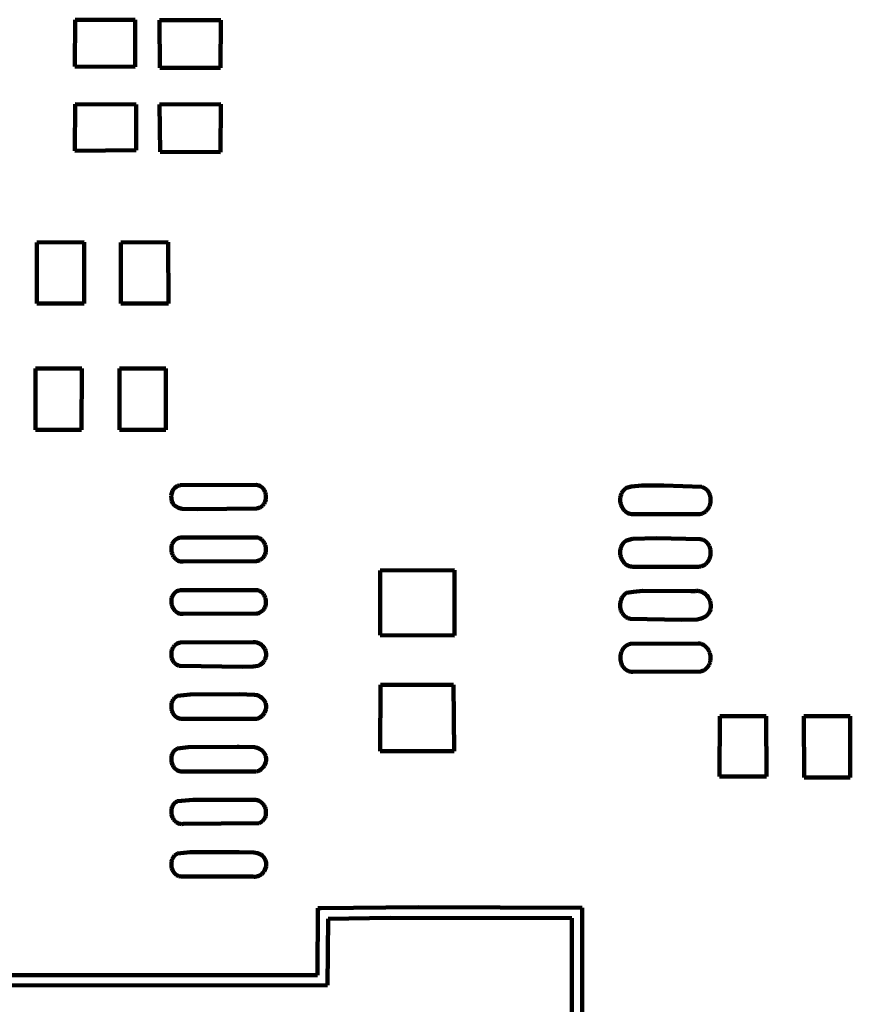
# Model space of a CAD drawing. Header units: millimetres. Extents: x 0 to 12.8, y 0 to 16.3.
# Tile 6 of 8: x 2.9 to 6.2, y 8.1 to 12. Entities that reach past the tile are written whole.
import ezdxf

# ---------------------------------------------------------------- set-up
doc = ezdxf.new("R2010")
doc.units = ezdxf.units.MM
doc.layers.add('color#000000fe', color=7, linetype='CONTINUOUS', lineweight=100)
doc.layers.add('color#000000ff', color=7, linetype='CONTINUOUS', lineweight=100)

msp = doc.modelspace()

# ---------------------------------------------------------------- linework, layer by layer
at = {"layer": 'color#000000fe'}
for p, q in [((4.1026, 8.5284), (4.1162, 8.5293)), ((4.1162, 8.5293), (4.5, 8.5327)), ((4.5, 8.5327), (5.149, 8.5298)), ((5.149, 8.5298), (5.1489, 7.8325)), ((4.1016, 8.2643), (4.1026, 8.5284)), ((4.3889, 8.4909), (4.1437, 8.4873)), ((5.1077, 8.4889), (4.3889, 8.4909)), ((4.1437, 8.4873), (4.1406, 8.2246)), ((5.1075, 7.8069), (5.1077, 8.4889)), ((1.4433, 8.2645), (4.1016, 8.2643)), ((4.1406, 8.2246), (2.0278, 8.2225))]:
    msp.add_line(p, q, dxfattribs=at)
at = {"layer": 'color#000000ff'}
for p, q in [((3.1416, 11.8577), (3.142, 12.0418)), ((3.142, 12.0418), (3.3799, 12.043)), ((3.3799, 12.043), (3.38, 11.8562)), ((3.4765, 12.0406), (3.7184, 12.0411)), ((3.4772, 11.8526), (3.4765, 12.0406)), ((3.7184, 12.0411), (3.7177, 11.8526)), ((3.38, 11.8562), (3.1416, 11.8577)), ((3.7177, 11.8526), (3.4772, 11.8526)), ((3.1417, 11.5248), (3.142, 11.7095)), ((3.142, 11.7095), (3.384, 11.7075)), ((3.384, 11.7075), (3.384, 11.5264)), ((3.4766, 11.7079), (3.7185, 11.7087)), ((3.4788, 11.521), (3.4766, 11.7079)), ((3.7185, 11.7087), (3.7176, 11.5196)), ((3.384, 11.5264), (3.1417, 11.5248)), ((3.7176, 11.5196), (3.4788, 11.521)), ((2.9901, 10.9207), (2.9902, 11.1623)), ((2.9902, 11.1623), (3.1783, 11.1626)), ((3.1783, 11.1626), (3.1785, 10.9204)), ((3.3231, 11.1623), (3.511, 11.1625)), ((3.3231, 10.9206), (3.3231, 11.1623)), ((3.511, 11.1625), (3.5111, 10.9205)), ((3.1785, 10.9204), (2.9901, 10.9207)), ((3.5111, 10.9205), (3.3231, 10.9206)), ((2.9849, 10.6629), (3.1684, 10.663)), ((2.9855, 10.4208), (2.9849, 10.6629)), ((3.1684, 10.663), (3.1678, 10.4208)), ((3.3178, 10.663), (3.5013, 10.6629)), ((3.3184, 10.4208), (3.3178, 10.663)), ((3.5013, 10.6629), (3.5006, 10.4208)), ((3.1678, 10.4208), (2.9855, 10.4208)), ((3.5006, 10.4208), (3.3184, 10.4208)), ((3.5229, 10.1608), (3.5246, 10.1704)), ((3.5246, 10.1704), (3.5279, 10.1794)), ((3.5279, 10.1794), (3.5328, 10.1874)), ((3.5328, 10.1874), (3.5369, 10.192)), ((3.5369, 10.192), (3.5417, 10.196)), ((3.5417, 10.196), (3.5472, 10.199)), ((3.5472, 10.199), (3.5534, 10.2012)), ((3.5534, 10.2012), (3.5568, 10.2018)), ((3.5568, 10.2018), (3.5603, 10.2022)), ((3.5603, 10.2022), (3.8589, 10.2029)), ((3.8589, 10.2029), (3.864, 10.2022)), ((3.864, 10.2022), (3.8688, 10.201)), ((3.8688, 10.201), (3.8731, 10.1993)), ((3.8731, 10.1993), (3.8772, 10.1971)), ((3.8772, 10.1971), (3.8808, 10.1945)), ((3.8808, 10.1945), (3.8841, 10.1916)), ((3.8841, 10.1916), (3.887, 10.1883)), ((3.887, 10.1883), (3.8896, 10.1847)), ((3.8896, 10.1847), (3.8918, 10.1809)), ((3.8918, 10.1809), (3.8936, 10.1768)), ((3.8936, 10.1768), (3.8951, 10.1726)), ((3.8951, 10.1726), (3.8962, 10.1682)), ((3.8962, 10.1682), (3.897, 10.1637)), ((5.3018, 10.161), (5.3033, 10.1655)), ((5.3033, 10.1655), (5.3051, 10.1699)), ((5.3051, 10.1699), (5.3074, 10.1741)), ((5.3074, 10.1741), (5.31, 10.178)), ((5.31, 10.178), (5.3131, 10.1817)), ((5.3131, 10.1817), (5.3166, 10.1852)), ((5.3166, 10.1852), (5.3205, 10.1883)), ((5.3205, 10.1883), (5.3248, 10.191)), ((5.3248, 10.191), (5.3445, 10.1964)), ((5.3445, 10.1964), (5.3849, 10.2006)), ((5.3849, 10.2006), (5.4722, 10.2)), ((5.4722, 10.2), (5.6226, 10.195)), ((5.6226, 10.195), (5.6278, 10.1931)), ((5.6278, 10.1931), (5.6326, 10.1907)), ((5.6326, 10.1907), (5.637, 10.1878)), ((5.637, 10.1878), (5.6409, 10.1846)), ((5.6409, 10.1846), (5.6444, 10.1809)), ((5.6444, 10.1809), (5.6475, 10.177)), ((5.6475, 10.177), (5.6501, 10.1727)), ((5.6501, 10.1727), (5.6523, 10.1682)), ((5.6523, 10.1682), (5.6541, 10.1635)), ((3.523, 10.1477), (3.5229, 10.1608)), ((3.5249, 10.1381), (3.523, 10.1477)), ((3.5284, 10.1292), (3.5249, 10.1381)), ((3.5308, 10.1262), (3.5284, 10.1292)), ((3.536, 10.1211), (3.5308, 10.1262)), ((3.89, 10.1287), (3.8875, 10.1251)), ((3.8922, 10.1327), (3.89, 10.1287)), ((3.8939, 10.1368), (3.8922, 10.1327)), ((3.8953, 10.1411), (3.8939, 10.1368)), ((3.8964, 10.1455), (3.8953, 10.1411)), ((3.8971, 10.15), (3.8964, 10.1455)), ((3.897, 10.1637), (3.8974, 10.1591)), ((3.8974, 10.1546), (3.8971, 10.15)), ((3.8974, 10.1591), (3.8974, 10.1546)), ((5.2996, 10.1468), (5.2999, 10.1516)), ((5.2996, 10.142), (5.2996, 10.1468)), ((5.2999, 10.1372), (5.2996, 10.142)), ((5.2999, 10.1516), (5.3007, 10.1563)), ((5.3006, 10.1324), (5.2999, 10.1372)), ((5.3017, 10.1277), (5.3006, 10.1324)), ((5.3007, 10.1563), (5.3018, 10.161)), ((5.3031, 10.1231), (5.3017, 10.1277)), ((5.6553, 10.128), (5.6539, 10.123)), ((5.6541, 10.1635), (5.6555, 10.1586)), ((5.6563, 10.133), (5.6553, 10.128)), ((5.6555, 10.1586), (5.6564, 10.1536)), ((5.657, 10.1381), (5.6563, 10.133)), ((5.6564, 10.1536), (5.657, 10.1485)), ((5.657, 10.1485), (5.6572, 10.1433)), ((5.6572, 10.1433), (5.657, 10.1381)), ((3.5417, 10.117), (3.536, 10.1211)), ((3.5509, 10.1124), (3.5417, 10.117)), ((3.5642, 10.1087), (3.5509, 10.1124)), ((3.6249, 10.1064), (3.5642, 10.1087)), ((3.8601, 10.1095), (3.6249, 10.1064)), ((3.8651, 10.1104), (3.8601, 10.1095)), ((3.8697, 10.1118), (3.8651, 10.1104)), ((3.874, 10.1136), (3.8697, 10.1118)), ((3.8779, 10.1159), (3.874, 10.1136)), ((3.8815, 10.1186), (3.8779, 10.1159)), ((3.8847, 10.1217), (3.8815, 10.1186)), ((3.8875, 10.1251), (3.8847, 10.1217)), ((5.3048, 10.1186), (5.3031, 10.1231)), ((5.3068, 10.1143), (5.3048, 10.1186)), ((5.3092, 10.1102), (5.3068, 10.1143)), ((5.3119, 10.1063), (5.3092, 10.1102)), ((5.3148, 10.1027), (5.3119, 10.1063)), ((5.3181, 10.0994), (5.3148, 10.1027)), ((5.3217, 10.0965), (5.3181, 10.0994)), ((5.3256, 10.0938), (5.3217, 10.0965)), ((5.3298, 10.0916), (5.3256, 10.0938)), ((5.3342, 10.0898), (5.3298, 10.0916)), ((5.3389, 10.0885), (5.3342, 10.0898)), ((5.3439, 10.0877), (5.3389, 10.0885)), ((5.3492, 10.0873), (5.3439, 10.0877)), ((5.609, 10.0875), (5.3492, 10.0873)), ((5.6146, 10.0879), (5.609, 10.0875)), ((5.62, 10.0889), (5.6146, 10.0879)), ((5.6249, 10.0904), (5.62, 10.0889)), ((5.6296, 10.0925), (5.6249, 10.0904)), ((5.6339, 10.0951), (5.6296, 10.0925)), ((5.6378, 10.0981), (5.6339, 10.0951)), ((5.6414, 10.1015), (5.6378, 10.0981)), ((5.6447, 10.1052), (5.6414, 10.1015)), ((5.6475, 10.1093), (5.6447, 10.1052)), ((5.65, 10.1136), (5.6475, 10.1093)), ((5.6522, 10.1182), (5.65, 10.1136)), ((5.6539, 10.123), (5.6522, 10.1182)), ((3.5268, 9.9694), (3.5288, 9.9737)), ((3.5288, 9.9737), (3.5311, 9.9777)), ((3.5311, 9.9777), (3.5339, 9.9814)), ((3.5339, 9.9814), (3.5372, 9.9847)), ((3.5372, 9.9847), (3.5408, 9.9876)), ((3.5408, 9.9876), (3.5449, 9.9901)), ((3.5449, 9.9901), (3.5495, 9.9921)), ((3.5495, 9.9921), (3.5545, 9.9935)), ((3.5545, 9.9935), (3.56, 9.9944)), ((3.56, 9.9944), (3.859, 9.9952)), ((3.859, 9.9952), (3.8641, 9.9944)), ((3.8641, 9.9944), (3.8688, 9.9932)), ((3.8688, 9.9932), (3.8732, 9.9914)), ((3.8732, 9.9914), (3.8772, 9.9892)), ((3.8772, 9.9892), (3.8808, 9.9866)), ((3.8808, 9.9866), (3.8841, 9.9836)), ((3.8841, 9.9836), (3.887, 9.9803)), ((3.887, 9.9803), (3.8896, 9.9767)), ((3.8896, 9.9767), (3.8918, 9.9728)), ((3.8918, 9.9728), (3.8936, 9.9688)), ((5.3072, 9.9661), (5.3099, 9.9701)), ((5.3099, 9.9701), (5.3129, 9.9738)), ((5.3129, 9.9738), (5.3164, 9.9772)), ((5.3164, 9.9772), (5.3203, 9.9804)), ((5.3203, 9.9804), (5.3246, 9.9832)), ((5.3246, 9.9832), (5.3487, 9.9896)), ((5.3487, 9.9896), (5.4445, 9.9921)), ((5.4445, 9.9921), (5.6165, 9.988)), ((5.6165, 9.988), (5.6225, 9.987)), ((5.6225, 9.987), (5.6278, 9.9851)), ((5.6278, 9.9851), (5.6326, 9.9827)), ((5.6326, 9.9827), (5.637, 9.9799)), ((5.637, 9.9799), (5.641, 9.9767)), ((5.641, 9.9767), (5.6445, 9.973)), ((5.6445, 9.973), (5.6475, 9.9691)), ((3.5232, 9.9507), (3.5235, 9.9556)), ((3.5233, 9.9459), (3.5232, 9.9507)), ((3.5238, 9.941), (3.5233, 9.9459)), ((3.5235, 9.9556), (3.5242, 9.9603)), ((3.5247, 9.9362), (3.5238, 9.941)), ((3.5242, 9.9603), (3.5253, 9.965)), ((3.526, 9.9315), (3.5247, 9.9362)), ((3.5253, 9.965), (3.5268, 9.9694)), ((3.5277, 9.927), (3.526, 9.9315)), ((3.8936, 9.9688), (3.8951, 9.9645)), ((3.8953, 9.933), (3.8938, 9.9288)), ((3.8951, 9.9645), (3.8962, 9.9601)), ((3.8963, 9.9375), (3.8953, 9.933)), ((3.8962, 9.9601), (3.8969, 9.9556)), ((3.897, 9.942), (3.8963, 9.9375)), ((3.8969, 9.9556), (3.8973, 9.9511)), ((3.8974, 9.9465), (3.897, 9.942)), ((3.8973, 9.9511), (3.8974, 9.9465)), ((5.2995, 9.9387), (5.2998, 9.9435)), ((5.2995, 9.9339), (5.2995, 9.9387)), ((5.2999, 9.929), (5.2995, 9.9339)), ((5.2998, 9.9435), (5.3005, 9.9483)), ((5.3005, 9.9483), (5.3016, 9.9529)), ((5.3016, 9.9529), (5.3031, 9.9575)), ((5.3031, 9.9575), (5.305, 9.9619)), ((5.305, 9.9619), (5.3072, 9.9661)), ((5.6475, 9.9691), (5.6502, 9.9648)), ((5.6502, 9.9648), (5.6524, 9.9603)), ((5.6524, 9.9603), (5.6542, 9.9556)), ((5.6542, 9.9556), (5.6556, 9.9507)), ((5.6556, 9.9507), (5.6565, 9.9457)), ((5.6565, 9.9457), (5.6571, 9.9406)), ((5.6572, 9.9354), (5.657, 9.9302)), ((5.6571, 9.9406), (5.6572, 9.9354)), ((3.5297, 9.9227), (3.5277, 9.927)), ((3.5321, 9.9186), (3.5297, 9.9227)), ((3.5349, 9.9148), (3.5321, 9.9186)), ((3.5381, 9.9113), (3.5349, 9.9148)), ((3.5416, 9.9082), (3.5381, 9.9113)), ((3.5454, 9.9055), (3.5416, 9.9082)), ((3.5497, 9.9033), (3.5454, 9.9055)), ((3.5542, 9.9017), (3.5497, 9.9033)), ((3.5591, 9.9006), (3.5542, 9.9017)), ((3.5644, 9.9001), (3.5591, 9.9006)), ((3.5699, 9.9002), (3.5644, 9.9001)), ((3.8599, 9.9015), (3.5699, 9.9002)), ((3.8649, 9.9024), (3.8599, 9.9015)), ((3.8696, 9.9038), (3.8649, 9.9024)), ((3.8739, 9.9056), (3.8696, 9.9038)), ((3.8778, 9.9079), (3.8739, 9.9056)), ((3.8814, 9.9106), (3.8778, 9.9079)), ((3.8846, 9.9137), (3.8814, 9.9106)), ((3.8874, 9.9171), (3.8846, 9.9137)), ((3.8899, 9.9207), (3.8874, 9.9171)), ((3.8921, 9.9246), (3.8899, 9.9207)), ((3.8938, 9.9288), (3.8921, 9.9246)), ((5.3006, 9.9243), (5.2999, 9.929)), ((5.3017, 9.9195), (5.3006, 9.9243)), ((5.3031, 9.9149), (5.3017, 9.9195)), ((5.3048, 9.9105), (5.3031, 9.9149)), ((5.3069, 9.9062), (5.3048, 9.9105)), ((5.3093, 9.9021), (5.3069, 9.9062)), ((5.312, 9.8982), (5.3093, 9.9021)), ((5.315, 9.8946), (5.312, 9.8982)), ((5.3183, 9.8913), (5.315, 9.8946)), ((5.6413, 9.8935), (5.6377, 9.8901)), ((5.6446, 9.8973), (5.6413, 9.8935)), ((5.6475, 9.9014), (5.6446, 9.8973)), ((5.65, 9.9057), (5.6475, 9.9014)), ((5.6522, 9.9103), (5.65, 9.9057)), ((5.654, 9.9151), (5.6522, 9.9103)), ((5.6554, 9.9201), (5.654, 9.9151)), ((5.6564, 9.9251), (5.6554, 9.9201)), ((5.657, 9.9302), (5.6564, 9.9251)), ((4.3496, 9.8646), (4.6431, 9.8656)), ((4.3497, 9.6082), (4.3496, 9.8646)), ((4.6431, 9.8656), (4.643, 9.6072)), ((5.3219, 9.8884), (5.3183, 9.8913)), ((5.3258, 9.8858), (5.3219, 9.8884)), ((5.33, 9.8836), (5.3258, 9.8858)), ((5.3345, 9.8818), (5.33, 9.8836)), ((5.3392, 9.8805), (5.3345, 9.8818)), ((5.3443, 9.8797), (5.3392, 9.8805)), ((5.3495, 9.8794), (5.3443, 9.8797)), ((5.6087, 9.8795), (5.3495, 9.8794)), ((5.6144, 9.8799), (5.6087, 9.8795)), ((5.6198, 9.8809), (5.6144, 9.8799)), ((5.6248, 9.8825), (5.6198, 9.8809)), ((5.6294, 9.8846), (5.6248, 9.8825)), ((5.6337, 9.8871), (5.6294, 9.8846)), ((5.6377, 9.8901), (5.6337, 9.8871)), ((3.5338, 9.7733), (3.537, 9.7767)), ((3.537, 9.7767), (3.5407, 9.7796)), ((3.5407, 9.7796), (3.5448, 9.7821)), ((3.5448, 9.7821), (3.5493, 9.7841)), ((3.5493, 9.7841), (3.5543, 9.7856)), ((3.5543, 9.7856), (3.5597, 9.7865)), ((3.5597, 9.7865), (3.8591, 9.7872)), ((3.8591, 9.7872), (3.8642, 9.7864)), ((3.8642, 9.7864), (3.8689, 9.7851)), ((3.8689, 9.7851), (3.8732, 9.7833)), ((3.8732, 9.7833), (3.8772, 9.7811)), ((3.8772, 9.7811), (3.8809, 9.7785)), ((3.8809, 9.7785), (3.8841, 9.7755)), ((3.8841, 9.7755), (3.8871, 9.7722)), ((5.3205, 9.7729), (5.3243, 9.7755)), ((5.3243, 9.7755), (5.3521, 9.7803)), ((5.3521, 9.7803), (5.3894, 9.7841)), ((5.3894, 9.7841), (5.5785, 9.7831)), ((5.5785, 9.7831), (5.5973, 9.7833)), ((5.5973, 9.7833), (5.6018, 9.7836)), ((5.6018, 9.7836), (5.6063, 9.7835)), ((5.6063, 9.7835), (5.6107, 9.7831)), ((5.6107, 9.7831), (5.6149, 9.7823)), ((5.6149, 9.7823), (5.6189, 9.7812)), ((5.6189, 9.7812), (5.6229, 9.7797)), ((5.6229, 9.7797), (5.6266, 9.778)), ((5.6266, 9.778), (5.6302, 9.7759)), ((5.6302, 9.7759), (5.6369, 9.7711)), ((3.5233, 9.7428), (3.5236, 9.7476)), ((3.5234, 9.738), (3.5233, 9.7428)), ((3.524, 9.7331), (3.5234, 9.738)), ((3.5236, 9.7476), (3.5242, 9.7523)), ((3.5242, 9.7523), (3.5253, 9.757)), ((3.5253, 9.757), (3.5268, 9.7614)), ((3.5268, 9.7614), (3.5287, 9.7657)), ((3.5287, 9.7657), (3.5311, 9.7697)), ((3.5311, 9.7697), (3.5338, 9.7733)), ((3.8871, 9.7722), (3.8896, 9.7686)), ((3.8896, 9.7686), (3.8918, 9.7648)), ((3.8918, 9.7648), (3.8936, 9.7607)), ((3.8936, 9.7607), (3.8951, 9.7565)), ((3.8951, 9.7565), (3.8962, 9.7521)), ((3.8962, 9.7521), (3.897, 9.7476)), ((3.897, 9.7476), (3.8974, 9.7431)), ((3.8974, 9.7386), (3.8971, 9.734)), ((3.8974, 9.7431), (3.8974, 9.7386)), ((5.2998, 9.7348), (5.3005, 9.7392)), ((5.3005, 9.7392), (5.3014, 9.7436)), ((5.3014, 9.7436), (5.3027, 9.7478)), ((5.3027, 9.7478), (5.3043, 9.752)), ((5.3043, 9.752), (5.3062, 9.756)), ((5.3062, 9.756), (5.3084, 9.7598)), ((5.3084, 9.7598), (5.3109, 9.7635)), ((5.3109, 9.7635), (5.3138, 9.7669)), ((5.3138, 9.7669), (5.317, 9.77)), ((5.317, 9.77), (5.3205, 9.7729)), ((5.6369, 9.7711), (5.6428, 9.7653)), ((5.6428, 9.7653), (5.6478, 9.7588)), ((5.6478, 9.7588), (5.6519, 9.7515)), ((5.6519, 9.7515), (5.655, 9.7438)), ((5.655, 9.7438), (5.6571, 9.7357)), ((3.5249, 9.7284), (3.524, 9.7331)), ((3.5262, 9.7237), (3.5249, 9.7284)), ((3.5278, 9.7192), (3.5262, 9.7237)), ((3.5299, 9.715), (3.5278, 9.7192)), ((3.5323, 9.7109), (3.5299, 9.715)), ((3.5351, 9.7072), (3.5323, 9.7109)), ((3.5383, 9.7037), (3.5351, 9.7072)), ((3.5418, 9.7007), (3.5383, 9.7037)), ((3.5456, 9.6981), (3.5418, 9.7007)), ((3.5498, 9.696), (3.5456, 9.6981)), ((3.8738, 9.698), (3.8695, 9.6962)), ((3.8778, 9.7003), (3.8738, 9.698)), ((3.8814, 9.703), (3.8778, 9.7003)), ((3.8846, 9.706), (3.8814, 9.703)), ((3.8875, 9.7093), (3.8846, 9.706)), ((3.89, 9.713), (3.8875, 9.7093)), ((3.8922, 9.7169), (3.89, 9.713)), ((3.8939, 9.7209), (3.8922, 9.7169)), ((3.8953, 9.7252), (3.8939, 9.7209)), ((3.8964, 9.7296), (3.8953, 9.7252)), ((3.8971, 9.734), (3.8964, 9.7296)), ((5.2995, 9.7303), (5.2998, 9.7348)), ((5.2997, 9.7213), (5.2995, 9.7303)), ((5.3012, 9.7125), (5.2997, 9.7213)), ((5.3023, 9.7082), (5.3012, 9.7125)), ((5.3038, 9.7041), (5.3023, 9.7082)), ((5.3056, 9.7), (5.3038, 9.7041)), ((5.3076, 9.6962), (5.3056, 9.7)), ((5.6516, 9.6983), (5.6491, 9.6946)), ((5.6536, 9.7023), (5.6516, 9.6983)), ((5.6552, 9.7064), (5.6536, 9.7023)), ((5.6564, 9.7105), (5.6552, 9.7064)), ((5.6573, 9.7147), (5.6564, 9.7105)), ((5.6571, 9.7357), (5.6581, 9.7274)), ((5.6579, 9.7189), (5.6573, 9.7147)), ((5.6581, 9.7274), (5.6579, 9.7189)), ((3.5544, 9.6944), (3.5498, 9.696)), ((3.5592, 9.6933), (3.5544, 9.6944)), ((3.5644, 9.6929), (3.5592, 9.6933)), ((3.5699, 9.6931), (3.5644, 9.6929)), ((3.8598, 9.694), (3.5699, 9.6931)), ((3.8648, 9.6949), (3.8598, 9.694)), ((3.8695, 9.6962), (3.8648, 9.6949)), ((5.31, 9.6925), (5.3076, 9.6962)), ((5.3126, 9.689), (5.31, 9.6925)), ((5.3155, 9.6858), (5.3126, 9.689)), ((5.3187, 9.6829), (5.3155, 9.6858)), ((5.3222, 9.6802), (5.3187, 9.6829)), ((5.326, 9.6779), (5.3222, 9.6802)), ((5.33, 9.6759), (5.326, 9.6779)), ((5.3343, 9.6743), (5.33, 9.6759)), ((5.3389, 9.6731), (5.3343, 9.6743)), ((5.5418, 9.6698), (5.3389, 9.6731)), ((5.6037, 9.671), (5.5418, 9.6698)), ((5.6195, 9.6743), (5.6037, 9.671)), ((5.6269, 9.6771), (5.6195, 9.6743)), ((5.6339, 9.6808), (5.6269, 9.6771)), ((5.6404, 9.6855), (5.6339, 9.6808)), ((5.6434, 9.6882), (5.6404, 9.6855)), ((5.6463, 9.6913), (5.6434, 9.6882)), ((5.6491, 9.6946), (5.6463, 9.6913)), ((3.5593, 9.5791), (3.8474, 9.5811)), ((3.8474, 9.5811), (3.8545, 9.5811)), ((3.8545, 9.5811), (3.8613, 9.5799)), ((4.643, 9.6072), (4.3497, 9.6082)), ((3.5235, 9.5401), (3.5242, 9.5444)), ((3.5242, 9.5444), (3.5253, 9.5487)), ((3.5253, 9.5487), (3.5267, 9.5528)), ((3.5267, 9.5528), (3.5285, 9.5568)), ((3.5285, 9.5568), (3.5306, 9.5606)), ((3.5306, 9.5606), (3.533, 9.5641)), ((3.533, 9.5641), (3.5358, 9.5674)), ((3.5358, 9.5674), (3.5389, 9.5703)), ((3.5389, 9.5703), (3.5423, 9.5729)), ((3.5423, 9.5729), (3.5461, 9.5751)), ((3.5461, 9.5751), (3.5501, 9.5769)), ((3.5501, 9.5769), (3.5546, 9.5783)), ((3.5546, 9.5783), (3.5593, 9.5791)), ((3.8613, 9.5799), (3.8679, 9.5776)), ((3.8679, 9.5776), (3.874, 9.5744)), ((3.874, 9.5744), (3.8797, 9.5704)), ((3.8797, 9.5704), (3.8848, 9.5657)), ((3.8848, 9.5657), (3.8892, 9.5603)), ((3.8892, 9.5603), (3.8929, 9.5545)), ((3.8929, 9.5545), (3.8957, 9.5482)), ((3.8957, 9.5482), (3.8976, 9.5416)), ((3.8976, 9.5416), (3.8985, 9.5349)), ((5.3027, 9.5384), (5.3044, 9.5435)), ((5.3044, 9.5435), (5.3066, 9.5484)), ((5.3066, 9.5484), (5.3092, 9.553)), ((5.3092, 9.553), (5.3123, 9.5574)), ((5.3123, 9.5574), (5.3158, 9.5614)), ((5.3158, 9.5614), (5.3197, 9.565)), ((5.3197, 9.565), (5.3241, 9.5681)), ((5.3241, 9.5681), (5.329, 9.5708)), ((5.329, 9.5708), (5.3343, 9.573)), ((5.3343, 9.573), (5.34, 9.5746)), ((5.34, 9.5746), (5.6083, 9.5761)), ((5.6083, 9.5761), (5.614, 9.5754)), ((5.614, 9.5754), (5.6195, 9.5741)), ((5.6195, 9.5741), (5.6245, 9.5723)), ((5.6245, 9.5723), (5.6293, 9.57)), ((5.6293, 9.57), (5.6336, 9.5672)), ((5.6336, 9.5672), (5.6376, 9.5639)), ((5.6376, 9.5639), (5.6413, 9.5603)), ((5.6413, 9.5603), (5.6446, 9.5563)), ((5.6446, 9.5563), (5.6475, 9.5521)), ((5.6475, 9.5521), (5.65, 9.5475)), ((5.65, 9.5475), (5.6521, 9.5427)), ((5.6521, 9.5427), (5.6539, 9.5378)), ((3.523, 9.5312), (3.5231, 9.5357)), ((3.5233, 9.5268), (3.523, 9.5312)), ((3.5231, 9.5357), (3.5235, 9.5401)), ((3.5239, 9.5224), (3.5233, 9.5268)), ((3.5248, 9.5181), (3.5239, 9.5224)), ((3.5261, 9.514), (3.5248, 9.5181)), ((3.5277, 9.51), (3.5261, 9.514)), ((3.5297, 9.5062), (3.5277, 9.51)), ((3.532, 9.5026), (3.5297, 9.5062)), ((3.5346, 9.4993), (3.532, 9.5026)), ((3.8891, 9.505), (3.8849, 9.4996)), ((3.8909, 9.5081), (3.8891, 9.505)), ((3.8926, 9.5114), (3.8909, 9.5081)), ((3.8944, 9.5147), (3.8926, 9.5114)), ((3.8959, 9.518), (3.8944, 9.5147)), ((3.897, 9.5213), (3.8959, 9.518)), ((3.8984, 9.5281), (3.897, 9.5213)), ((3.8985, 9.5349), (3.8984, 9.5281)), ((5.3001, 9.5224), (5.3005, 9.5278)), ((5.3001, 9.517), (5.3001, 9.5224)), ((5.3005, 9.5115), (5.3001, 9.517)), ((5.3005, 9.5278), (5.3014, 9.5332)), ((5.3013, 9.5062), (5.3005, 9.5115)), ((5.3026, 9.5009), (5.3013, 9.5062)), ((5.3014, 9.5332), (5.3027, 9.5384)), ((5.6539, 9.5378), (5.6552, 9.5327)), ((5.6559, 9.5065), (5.6548, 9.5014)), ((5.6552, 9.5327), (5.6562, 9.5275)), ((5.6566, 9.5117), (5.6559, 9.5065)), ((5.6562, 9.5275), (5.6567, 9.5222)), ((5.6569, 9.517), (5.6566, 9.5117)), ((5.6567, 9.5222), (5.6569, 9.517)), ((3.5376, 9.4963), (3.5346, 9.4993)), ((3.5409, 9.4936), (3.5376, 9.4963)), ((3.5446, 9.4913), (3.5409, 9.4936)), ((3.5486, 9.4894), (3.5446, 9.4913)), ((3.553, 9.4879), (3.5486, 9.4894)), ((3.5576, 9.487), (3.553, 9.4879)), ((3.8058, 9.4832), (3.5576, 9.487)), ((3.8463, 9.4845), (3.8058, 9.4832)), ((3.866, 9.488), (3.8463, 9.4845)), ((3.8748, 9.4918), (3.866, 9.488)), ((3.8801, 9.4953), (3.8748, 9.4918)), ((3.8849, 9.4996), (3.8801, 9.4953)), ((5.3042, 9.4959), (5.3026, 9.5009)), ((5.3063, 9.491), (5.3042, 9.4959)), ((5.3088, 9.4864), (5.3063, 9.491)), ((5.3118, 9.482), (5.3088, 9.4864)), ((5.3151, 9.4781), (5.3118, 9.482)), ((5.3188, 9.4745), (5.3151, 9.4781)), ((5.323, 9.4713), (5.3188, 9.4745)), ((5.3275, 9.4686), (5.323, 9.4713)), ((5.3325, 9.4664), (5.3275, 9.4686)), ((5.3379, 9.4649), (5.3325, 9.4664)), ((5.3436, 9.4639), (5.3379, 9.4649)), ((5.3498, 9.4636), (5.3436, 9.4639)), ((5.6191, 9.4654), (5.3498, 9.4636)), ((5.6248, 9.4672), (5.6191, 9.4654)), ((5.6299, 9.4695), (5.6248, 9.4672)), ((5.6346, 9.4722), (5.6299, 9.4695)), ((5.6388, 9.4754), (5.6346, 9.4722)), ((5.6426, 9.479), (5.6388, 9.4754)), ((5.6459, 9.483), (5.6426, 9.479)), ((5.6488, 9.4872), (5.6459, 9.483)), ((5.6512, 9.4918), (5.6488, 9.4872)), ((5.6532, 9.4965), (5.6512, 9.4918)), ((5.6548, 9.5014), (5.6532, 9.4965)), ((4.3498, 9.1505), (4.3507, 9.4118)), ((4.3507, 9.4118), (4.6402, 9.4119)), ((4.6402, 9.4119), (4.6427, 9.1496)), ((3.5267, 9.3461), (3.5285, 9.35)), ((3.5285, 9.35), (3.5306, 9.3538)), ((3.5306, 9.3538), (3.5332, 9.3574)), ((3.5332, 9.3574), (3.5361, 9.3607)), ((3.5361, 9.3607), (3.5394, 9.3638)), ((3.5394, 9.3638), (3.543, 9.3665)), ((3.543, 9.3665), (3.5471, 9.3689)), ((3.5471, 9.3689), (3.5974, 9.3741)), ((3.5974, 9.3741), (3.7918, 9.3748)), ((3.7918, 9.3748), (3.8518, 9.3731)), ((3.8518, 9.3731), (3.8626, 9.3707)), ((3.8626, 9.3707), (3.8693, 9.3683)), ((3.8693, 9.3683), (3.8756, 9.3651)), ((3.8756, 9.3651), (3.8815, 9.3609)), ((3.8815, 9.3609), (3.8842, 9.3584)), ((3.8842, 9.3584), (3.8868, 9.3556)), ((3.8868, 9.3556), (3.8892, 9.3525)), ((3.8892, 9.3525), (3.8915, 9.3492)), ((3.8915, 9.3492), (3.8934, 9.346)), ((3.5231, 9.3289), (3.5235, 9.3333)), ((3.5231, 9.3245), (3.5231, 9.3289)), ((3.5233, 9.3201), (3.5231, 9.3245)), ((3.524, 9.3157), (3.5233, 9.3201)), ((3.5235, 9.3333), (3.5242, 9.3377)), ((3.5249, 9.3115), (3.524, 9.3157)), ((3.5242, 9.3377), (3.5253, 9.3419)), ((3.5262, 9.3073), (3.5249, 9.3115)), ((3.5253, 9.3419), (3.5267, 9.3461)), ((3.8949, 9.3082), (3.8918, 9.3017)), ((3.8934, 9.346), (3.895, 9.3428)), ((3.8971, 9.315), (3.8949, 9.3082)), ((3.895, 9.3428), (3.8963, 9.3394)), ((3.8963, 9.3394), (3.8973, 9.336)), ((3.8983, 9.322), (3.8971, 9.315)), ((3.8973, 9.336), (3.8984, 9.329)), ((3.8984, 9.329), (3.8983, 9.322)), ((3.5278, 9.3032), (3.5262, 9.3073)), ((3.5297, 9.2994), (3.5278, 9.3032)), ((3.5319, 9.2957), (3.5297, 9.2994)), ((3.5344, 9.2923), (3.5319, 9.2957)), ((3.5372, 9.2892), (3.5344, 9.2923)), ((3.5403, 9.2863), (3.5372, 9.2892)), ((3.5437, 9.2839), (3.5403, 9.2863)), ((3.5473, 9.2817), (3.5437, 9.2839)), ((3.5513, 9.28), (3.5473, 9.2817)), ((3.5555, 9.2787), (3.5513, 9.28)), ((3.5599, 9.2779), (3.5555, 9.2787)), ((3.5647, 9.2776), (3.5599, 9.2779)), ((3.5697, 9.2779), (3.5647, 9.2776)), ((3.8473, 9.2777), (3.5697, 9.2779)), ((3.8511, 9.2773), (3.8473, 9.2777)), ((3.8548, 9.2773), (3.8511, 9.2773)), ((3.8584, 9.2776), (3.8548, 9.2773)), ((3.8619, 9.2782), (3.8584, 9.2776)), ((3.8653, 9.2792), (3.8619, 9.2782)), ((3.8719, 9.2819), (3.8653, 9.2792)), ((3.8778, 9.2857), (3.8719, 9.2819)), ((3.8832, 9.2903), (3.8778, 9.2857)), ((3.8879, 9.2957), (3.8832, 9.2903)), ((3.8918, 9.3017), (3.8879, 9.2957)), ((5.6917, 9.05), (5.6933, 9.2882)), ((5.6933, 9.2882), (5.8771, 9.2883)), ((5.8771, 9.2883), (5.8789, 9.0501)), ((6.0262, 9.2882), (6.2101, 9.2882)), ((6.0271, 9.0461), (6.0262, 9.2882)), ((6.2101, 9.2882), (6.2091, 9.0461)), ((3.5331, 9.1494), (3.5361, 9.1526)), ((3.5361, 9.1526), (3.5394, 9.1556)), ((3.5394, 9.1556), (3.543, 9.1583)), ((3.543, 9.1583), (3.5471, 9.1606)), ((3.5471, 9.1606), (3.589, 9.1655)), ((3.589, 9.1655), (3.7834, 9.1665)), ((3.7834, 9.1665), (3.7918, 9.1669)), ((3.7918, 9.1669), (3.8521, 9.1652)), ((3.8521, 9.1652), (3.8629, 9.1628)), ((3.8629, 9.1628), (3.8696, 9.1603)), ((3.8696, 9.1603), (3.8759, 9.157)), ((3.8759, 9.157), (3.8818, 9.1527)), ((3.8818, 9.1527), (3.8845, 9.1502)), ((3.5231, 9.1211), (3.5234, 9.1254)), ((3.5231, 9.1166), (3.5231, 9.1211)), ((3.5234, 9.1122), (3.5231, 9.1166)), ((3.5234, 9.1254), (3.5242, 9.1298)), ((3.5242, 9.1298), (3.5252, 9.134)), ((3.5252, 9.134), (3.5267, 9.1381)), ((3.5267, 9.1381), (3.5284, 9.1421)), ((3.5284, 9.1421), (3.5306, 9.1458)), ((3.5306, 9.1458), (3.5331, 9.1494)), ((3.8845, 9.1502), (3.887, 9.1474)), ((3.887, 9.1474), (3.8894, 9.1443)), ((3.8894, 9.1443), (3.8917, 9.1408)), ((3.8917, 9.1408), (3.8936, 9.1377)), ((3.8936, 9.1377), (3.8952, 9.1344)), ((3.8952, 9.1344), (3.8965, 9.1311)), ((3.8965, 9.1311), (3.8975, 9.1277)), ((3.8983, 9.1137), (3.8971, 9.1068)), ((3.8975, 9.1277), (3.8985, 9.1208)), ((3.8985, 9.1208), (3.8983, 9.1137)), ((4.6427, 9.1496), (4.3498, 9.1505)), ((3.524, 9.1079), (3.5234, 9.1122)), ((3.525, 9.1036), (3.524, 9.1079)), ((3.5263, 9.0994), (3.525, 9.1036)), ((3.5279, 9.0953), (3.5263, 9.0994)), ((3.5298, 9.0915), (3.5279, 9.0953)), ((3.532, 9.0878), (3.5298, 9.0915)), ((3.5345, 9.0844), (3.532, 9.0878)), ((3.5373, 9.0812), (3.5345, 9.0844)), ((3.5404, 9.0784), (3.5373, 9.0812)), ((3.5438, 9.0759), (3.5404, 9.0784)), ((3.5475, 9.0737), (3.5438, 9.0759)), ((3.8717, 9.074), (3.8652, 9.0712)), ((3.8777, 9.0777), (3.8717, 9.074)), ((3.8831, 9.0824), (3.8777, 9.0777)), ((3.8878, 9.0877), (3.8831, 9.0824)), ((3.8917, 9.0937), (3.8878, 9.0877)), ((3.8949, 9.1001), (3.8917, 9.0937)), ((3.8971, 9.1068), (3.8949, 9.1001)), ((3.5514, 9.072), (3.5475, 9.0737)), ((3.5556, 9.0707), (3.5514, 9.072)), ((3.56, 9.0699), (3.5556, 9.0707)), ((3.5647, 9.0696), (3.56, 9.0699)), ((3.5697, 9.0698), (3.5647, 9.0696)), ((3.8473, 9.0696), (3.5697, 9.0698)), ((3.8511, 9.0693), (3.8473, 9.0696)), ((3.8547, 9.0693), (3.8511, 9.0693)), ((3.8583, 9.0696), (3.8547, 9.0693)), ((3.8618, 9.0703), (3.8583, 9.0696)), ((3.8652, 9.0712), (3.8618, 9.0703)), ((5.8789, 9.0501), (5.6917, 9.05)), ((6.2091, 9.0461), (6.0271, 9.0461)), ((3.5472, 8.9523), (3.6088, 8.9579)), ((3.6088, 8.9579), (3.8473, 8.9572)), ((3.8473, 8.9572), (3.8525, 8.9574)), ((3.8525, 8.9574), (3.8574, 8.9571)), ((3.8574, 8.9571), (3.8621, 8.9562)), ((3.5234, 8.9176), (3.5241, 8.9219)), ((3.5241, 8.9219), (3.5252, 8.9262)), ((3.5252, 8.9262), (3.5266, 8.9302)), ((3.5266, 8.9302), (3.5284, 8.9342)), ((3.5284, 8.9342), (3.5305, 8.9379)), ((3.5305, 8.9379), (3.5331, 8.9414)), ((3.5331, 8.9414), (3.536, 8.9446)), ((3.536, 8.9446), (3.5393, 8.9475)), ((3.5393, 8.9475), (3.543, 8.9501)), ((3.543, 8.9501), (3.5472, 8.9523)), ((3.8621, 8.9562), (3.8665, 8.9549)), ((3.8665, 8.9549), (3.8707, 8.9531)), ((3.8707, 8.9531), (3.8746, 8.9509)), ((3.8746, 8.9509), (3.8782, 8.9484)), ((3.8782, 8.9484), (3.8816, 8.9454)), ((3.8816, 8.9454), (3.8846, 8.9422)), ((3.8846, 8.9422), (3.8874, 8.9388)), ((3.8874, 8.9388), (3.8898, 8.935)), ((3.8898, 8.935), (3.892, 8.9311)), ((3.892, 8.9311), (3.8938, 8.927)), ((3.8938, 8.927), (3.8952, 8.9228)), ((3.8952, 8.9228), (3.8963, 8.9184)), ((3.8963, 8.9184), (3.8971, 8.914)), ((3.523, 8.9132), (3.5234, 8.9176)), ((3.523, 8.9088), (3.523, 8.9132)), ((3.5234, 8.9044), (3.523, 8.9088)), ((3.524, 8.9), (3.5234, 8.9044)), ((3.525, 8.8957), (3.524, 8.9)), ((3.5263, 8.8915), (3.525, 8.8957)), ((3.5279, 8.8875), (3.5263, 8.8915)), ((3.5298, 8.8836), (3.5279, 8.8875)), ((3.5321, 8.8799), (3.5298, 8.8836)), ((3.5346, 8.8765), (3.5321, 8.8799)), ((3.8895, 8.8801), (3.8866, 8.8765)), ((3.8918, 8.8839), (3.8895, 8.8801)), ((3.8938, 8.8878), (3.8918, 8.8839)), ((3.8953, 8.892), (3.8938, 8.8878)), ((3.8965, 8.8963), (3.8953, 8.892)), ((3.8972, 8.9006), (3.8965, 8.8963)), ((3.8971, 8.914), (3.8975, 8.9095)), ((3.8975, 8.9051), (3.8972, 8.9006)), ((3.8975, 8.9095), (3.8975, 8.9051)), ((3.5374, 8.8733), (3.5346, 8.8765)), ((3.5405, 8.8704), (3.5374, 8.8733)), ((3.5439, 8.8679), (3.5405, 8.8704)), ((3.5475, 8.8658), (3.5439, 8.8679)), ((3.5514, 8.864), (3.5475, 8.8658)), ((3.5556, 8.8627), (3.5514, 8.864)), ((3.56, 8.8619), (3.5556, 8.8627)), ((3.5646, 8.8616), (3.56, 8.8619)), ((3.5695, 8.8618), (3.5646, 8.8616)), ((3.8709, 8.8652), (3.5695, 8.8618)), ((3.8755, 8.8675), (3.8709, 8.8652)), ((3.8797, 8.8702), (3.8755, 8.8675)), ((3.8834, 8.8732), (3.8797, 8.8702)), ((3.8866, 8.8765), (3.8834, 8.8732)), ((3.5265, 8.7221), (3.5283, 8.726)), ((3.5283, 8.726), (3.5304, 8.7298)), ((3.5304, 8.7298), (3.5329, 8.7333)), ((3.5329, 8.7333), (3.5358, 8.7367)), ((3.5358, 8.7367), (3.5391, 8.7397)), ((3.5391, 8.7397), (3.5428, 8.7424)), ((3.5428, 8.7424), (3.5469, 8.7448)), ((3.5469, 8.7448), (3.5972, 8.75)), ((3.5972, 8.75), (3.7918, 8.7507)), ((3.7918, 8.7507), (3.8489, 8.7496)), ((3.8489, 8.7496), (3.8635, 8.7468)), ((3.8635, 8.7468), (3.8703, 8.7444)), ((3.8703, 8.7444), (3.8766, 8.7411)), ((3.8766, 8.7411), (3.8824, 8.7368)), ((3.8824, 8.7368), (3.8851, 8.7342)), ((3.8851, 8.7342), (3.8876, 8.7314)), ((3.8876, 8.7314), (3.89, 8.7282)), ((3.89, 8.7282), (3.8921, 8.7247)), ((3.8921, 8.7247), (3.894, 8.7215)), ((3.523, 8.705), (3.5233, 8.7094)), ((3.523, 8.7006), (3.523, 8.705)), ((3.5233, 8.6963), (3.523, 8.7006)), ((3.5233, 8.7094), (3.524, 8.7137)), ((3.5239, 8.6919), (3.5233, 8.6963)), ((3.5249, 8.6877), (3.5239, 8.6919)), ((3.524, 8.7137), (3.5251, 8.7179)), ((3.5262, 8.6835), (3.5249, 8.6877)), ((3.5251, 8.7179), (3.5265, 8.7221)), ((3.8961, 8.6871), (3.8934, 8.6806)), ((3.894, 8.7215), (3.8955, 8.7182)), ((3.8955, 8.7182), (3.8967, 8.7148)), ((3.8978, 8.6939), (3.8961, 8.6871)), ((3.8967, 8.7148), (3.8982, 8.7079)), ((3.8986, 8.7009), (3.8978, 8.6939)), ((3.8982, 8.7079), (3.8986, 8.7009)), ((3.5278, 8.6795), (3.5262, 8.6835)), ((3.5297, 8.6756), (3.5278, 8.6795)), ((3.5319, 8.672), (3.5297, 8.6756)), ((3.5344, 8.6686), (3.5319, 8.672)), ((3.5372, 8.6654), (3.5344, 8.6686)), ((3.5403, 8.6626), (3.5372, 8.6654)), ((3.5437, 8.66), (3.5403, 8.6626)), ((3.5473, 8.6579), (3.5437, 8.66)), ((3.5512, 8.6561), (3.5473, 8.6579)), ((3.5554, 8.6548), (3.5512, 8.6561)), ((3.5598, 8.6539), (3.5554, 8.6548)), ((3.5645, 8.6536), (3.5598, 8.6539)), ((3.5694, 8.6537), (3.5645, 8.6536)), ((3.8473, 8.6535), (3.5694, 8.6537)), ((3.8511, 8.6533), (3.8473, 8.6535)), ((3.8548, 8.6533), (3.8511, 8.6533)), ((3.8584, 8.6537), (3.8548, 8.6533)), ((3.8619, 8.6544), (3.8584, 8.6537)), ((3.8686, 8.6566), (3.8619, 8.6544)), ((3.8748, 8.6598), (3.8686, 8.6566)), ((3.8805, 8.664), (3.8748, 8.6598)), ((3.8855, 8.6689), (3.8805, 8.664)), ((3.8898, 8.6745), (3.8855, 8.6689)), ((3.8934, 8.6806), (3.8898, 8.6745))]:
    msp.add_line(p, q, dxfattribs=at)

doc.saveas('drawing.dxf')
